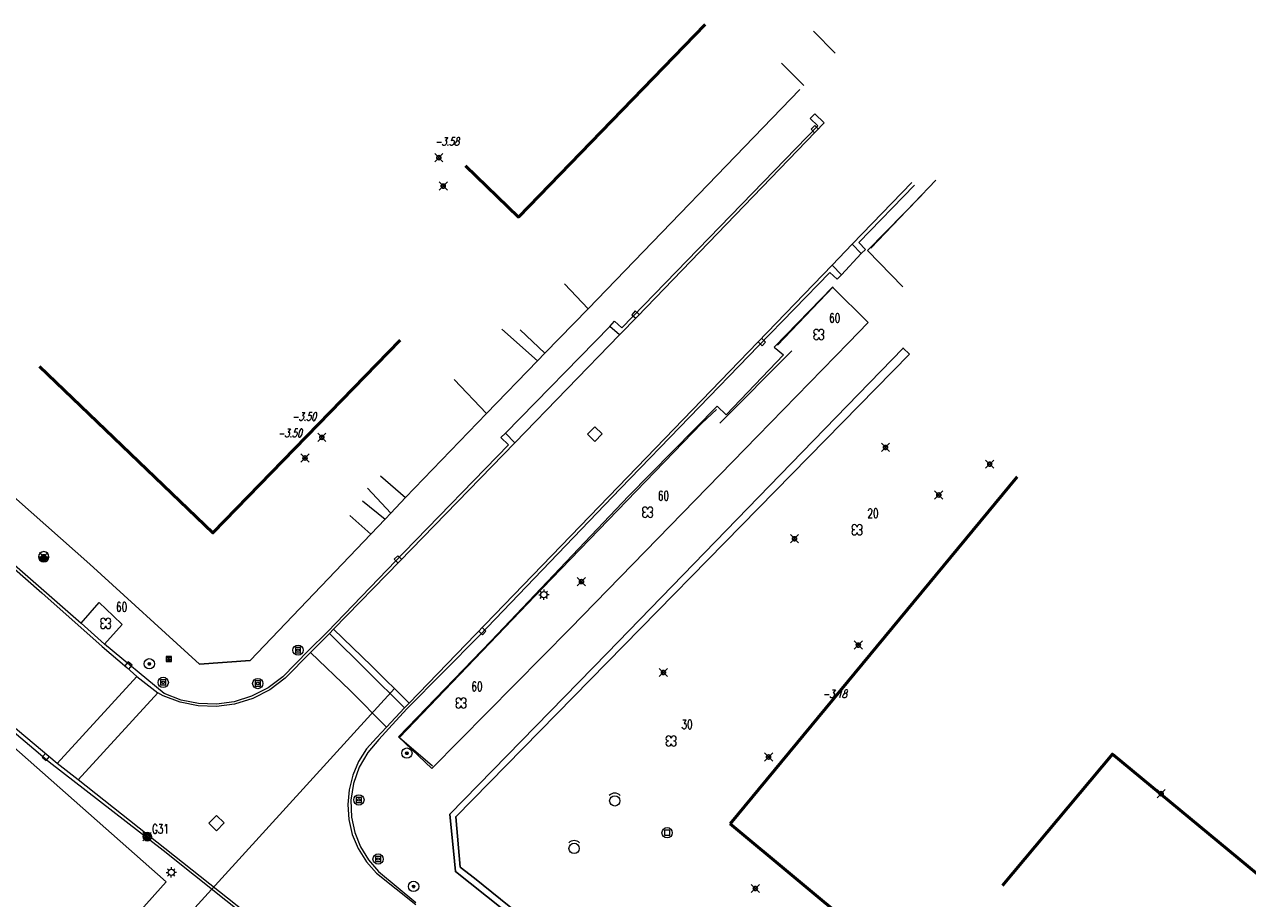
# Model space of a CAD drawing. Header units: metres. Extents: x 113132 to 113925, y 483082 to 483769.
# Tile 44 of 54: x 113735 to 113794, y 483284 to 483326. Entities that reach past the tile are written whole.
import ezdxf
from ezdxf.enums import TextEntityAlignment as Align

# ---------------------------------------------------------------- set-up
doc = ezdxf.new("R2010")
doc.units = ezdxf.units.M
doc.header["$PDMODE"] = 35
doc.header["$PDSIZE"] = 0.2
for name, color, linetype in [('$detailpunten', 4, 'CONTINUOUS'), ('M01_Verzgrslgpnt', 7, 'CONTINUOUS'), ('profiellijn_50m', 6, 'CONTINUOUS')]:
    doc.layers.add(name, color=color, linetype=linetype)
for name, color, linetype, lineweight in [('BDVK_verkeersbord', 7, 'CONTINUOUS', 18), ('BOOM_boom', 7, 'CONTINUOUS', 18), ('DRPL_dorpelhoogte', 6, 'CONTINUOUS', 18), ('GHGB_gevel_hoofdgebouw', 1, 'CONTINUOUS', 50), ('GPVZ_verz_grondslagpunt', 7, 'CONTINUOUS', 18), ('GSAF_gasafsluiter', 7, 'CONTINUOUS', 18), ('HEKW_hek_hekwerk', 3, 'RASTERHEK', 18), ('KKLI_kant_klinkers', 7, 'CONTINUOUS', 18), ('KMUU_muur_kant', 1, 'CONTINUOUS', 25), ('KOVM_kant_overig_materiaal', 6, 'CONTINUOUS', 18), ('KTEG_kant_tegels', 7, 'CONTINUOUS', 18), ('LNTP_lantaarnpaal', 7, 'CONTINUOUS', 18), ('PLHT_paal_hout', 7, 'CONTINUOUS', 18), ('PLST_paal_staal', 7, 'CONTINUOUS', 18), ('RPGE_rioolput_gemengd', 7, 'CONTINUOUS', 18), ('RPUT_rioolput_inspectieput', 7, 'CONTINUOUS', 18), ('TKLK_trottoirkolk', 7, 'CONTINUOUS', 18), ('VLMT_vlaggenmast', 7, 'CONTINUOUS', 18), ('WAPU_Waterleidingput_afsluiter', 7, 'CONTINUOUS', 18)]:
    doc.layers.add(name, color=color, linetype=linetype, lineweight=lineweight)
doc.layers.add('Defpoints2', color=11, linetype='CONTINUOUS', lineweight=18, plot=False)
doc.styles.add('Romans', font='romans.shx', dxfattribs={"width": 0.7, "height": 2})
doc.styles.get("Standard").update_dxf_attribs({"font": 'romans.shx', "height": 0.9})
doc.linetypes.add('RASTERHEK', pattern='A,7,-1,[101,fgm.shx,S=0.5,R=0,X=0,Y=0],-2', length=10)

# ---------------------------------------------------------------- blocks, each defined once
blk = doc.blocks.new('mvpnt-flat-15')
at = {"layer": '$detailpunten', "linetype": 'Continuous'}
blk.add_point((0, 0), dxfattribs=at)
blk = doc.blocks.new('mvpnt-flat-16')
at = {"layer": '$detailpunten', "linetype": 'Continuous'}
blk.add_point((0, 0), dxfattribs=at)
blk = doc.blocks.new('mvpnt-flat-17')
at = {"layer": '$detailpunten', "linetype": 'Continuous'}
blk.add_point((0, 0), dxfattribs=at)
blk = doc.blocks.new('mvpnt-flat-18')
at = {"layer": '$detailpunten', "linetype": 'Continuous'}
blk.add_point((0, 0), dxfattribs=at)
blk = doc.blocks.new('mvpnt-flat-455')
at = {"layer": '$detailpunten', "linetype": 'Continuous'}
blk.add_point((0, 0), dxfattribs=at)
blk = doc.blocks.new('mvpnt-flat-515')
at = {"layer": '$detailpunten', "linetype": 'Continuous'}
blk.add_point((0, 0), dxfattribs=at)
blk = doc.blocks.new('mvpnt-flat-656')
at = {"layer": '$detailpunten', "linetype": 'Continuous'}
blk.add_point((0, 0), dxfattribs=at)
blk = doc.blocks.new('mvpnt-flat-657')
at = {"layer": '$detailpunten', "linetype": 'Continuous'}
blk.add_point((0, 0), dxfattribs=at)
blk = doc.blocks.new('mvpnt-flat-658')
at = {"layer": '$detailpunten', "linetype": 'Continuous'}
blk.add_point((0, 0), dxfattribs=at)
blk = doc.blocks.new('mvpnt-flat-659')
at = {"layer": '$detailpunten', "linetype": 'Continuous'}
blk.add_point((0, 0), dxfattribs=at)
blk = doc.blocks.new('mvpnt-flat-660')
at = {"layer": '$detailpunten', "linetype": 'Continuous'}
blk.add_point((0, 0), dxfattribs=at)
blk = doc.blocks.new('mvpnt-flat-661')
at = {"layer": '$detailpunten', "linetype": 'Continuous'}
blk.add_point((0, 0), dxfattribs=at)
blk = doc.blocks.new('mvpnt-flat-664')
at = {"layer": '$detailpunten', "linetype": 'Continuous'}
blk.add_point((0, 0), dxfattribs=at)
blk = doc.blocks.new('mvpnt-flat-665')
at = {"layer": '$detailpunten', "linetype": 'Continuous'}
blk.add_point((0, 0), dxfattribs=at)
blk = doc.blocks.new('mvpnt-flat-666')
at = {"layer": '$detailpunten', "linetype": 'Continuous'}
blk.add_point((0, 0), dxfattribs=at)
blk = doc.blocks.new('mvpnt-flat-681')
at = {"layer": '$detailpunten', "linetype": 'Continuous'}
blk.add_point((0, 0), dxfattribs=at)
blk = doc.blocks.new('BDVK-flat-16')
at = {"layer": 'BDVK_verkeersbord'}
for points in [[(-0.062, 0), (0.062, 0)], [(-0.057, 0.025), (0.057, 0.025)], [(-0.038, 0.05), (0.038, 0.05)], [(-0.057, -0.025), (0.057, -0.025)], [(-0.038, -0.05), (0.038, -0.05)]]:
    blk.add_lwpolyline(points, dxfattribs=at)
for radius in [0.25, 0.0625]:
    blk.add_circle((0, 0), radius, dxfattribs=at)
blk = doc.blocks.new('PLHT-flat-1')
at = {"layer": 'PLHT_paal_hout'}
blk.add_lwpolyline([(-0.125, -0.125), (0.125, -0.125), (0.125, 0.125), (-0.125, 0.125), (-0.125, -0.125)], dxfattribs=at)
for radius in [0.25, 0.0625]:
    blk.add_circle((0, 0), radius, dxfattribs=at)
blk = doc.blocks.new('PLHT-flat-2')
at = {"layer": 'PLHT_paal_hout'}
blk.add_lwpolyline([(-0.125, -0.125), (0.125, -0.125), (0.125, 0.125), (-0.125, 0.125), (-0.125, -0.125)], dxfattribs=at)
for radius in [0.25, 0.0625]:
    blk.add_circle((0, 0), radius, dxfattribs=at)
blk = doc.blocks.new('PLHT-flat-3')
at = {"layer": 'PLHT_paal_hout'}
blk.add_lwpolyline([(-0.125, -0.125), (0.125, -0.125), (0.125, 0.125), (-0.125, 0.125), (-0.125, -0.125)], dxfattribs=at)
for radius in [0.25, 0.0625]:
    blk.add_circle((0, 0), radius, dxfattribs=at)
blk = doc.blocks.new('PLHT-flat-4')
at = {"layer": 'PLHT_paal_hout'}
blk.add_lwpolyline([(-0.125, -0.125), (0.125, -0.125), (0.125, 0.125), (-0.125, 0.125), (-0.125, -0.125)], dxfattribs=at)
for radius in [0.25, 0.0625]:
    blk.add_circle((0, 0), radius, dxfattribs=at)
blk = doc.blocks.new('BDVK-flat-17')
at = {"layer": 'BDVK_verkeersbord'}
for points in [[(-0.062, 0), (0.062, 0)], [(-0.057, 0.025), (0.057, 0.025)], [(-0.038, 0.05), (0.038, 0.05)], [(-0.057, -0.025), (0.057, -0.025)], [(-0.038, -0.05), (0.038, -0.05)]]:
    blk.add_lwpolyline(points, dxfattribs=at)
for radius in [0.25, 0.0625]:
    blk.add_circle((0, 0), radius, dxfattribs=at)
blk = doc.blocks.new('BOOM-flat-134')
at = {"layer": 'BOOM_boom'}
for centre, start, end in [((-0.125, 0.125), 0, 270), ((-0.125, -0.125), 90, 0), ((0.125, 0.125), 270, 180), ((0.125, -0.125), 180, 90)]:
    blk.add_arc(centre, 0.125, start, end, dxfattribs=at)
at = {"layer": 'BOOM_boom', "style": 'Romans', "width": 0.7}
for tag, p in [('STAMDIAMETER', (0.5, 0.575)), ('KRUINDIAMETER', (0.5, -0.175)), ('SOORT', (0.5, -0.875))]:
    blk.add_attdef(tag, p, '', height=0.45, dxfattribs=at)
blk = doc.blocks.new('LNTP-flat-28')
at = {"layer": 'LNTP_lantaarnpaal'}
for points in [[(-0.25, 0), (-0.15, 0)], [(-0.177, 0.177), (-0.106, 0.106)], [(0, 0.25), (0, 0.15)], [(0.177, 0.177), (0.106, 0.106)], [(0.25, 0), (0.15, 0)], [(-0.177, -0.177), (-0.106, -0.106)], [(0, -0.25), (0, -0.15)], [(0.177, -0.177), (0.106, -0.106)]]:
    blk.add_lwpolyline(points, dxfattribs=at)
blk.add_circle((0, 0), 0.15, dxfattribs=at)
blk = doc.blocks.new('BOOM-flat-135')
at = {"layer": 'BOOM_boom'}
for centre, start, end in [((-0.125, 0.125), 0, 270), ((-0.125, -0.125), 90, 0), ((0.125, 0.125), 270, 180), ((0.125, -0.125), 180, 90)]:
    blk.add_arc(centre, 0.125, start, end, dxfattribs=at)
at = {"layer": 'BOOM_boom', "style": 'Romans', "width": 0.7}
for tag, p in [('STAMDIAMETER', (0.5, 0.575)), ('KRUINDIAMETER', (0.5, -0.175)), ('SOORT', (0.5, -0.875))]:
    blk.add_attdef(tag, p, '', height=0.45, dxfattribs=at)
blk = doc.blocks.new('BOOM-flat-136')
at = {"layer": 'BOOM_boom'}
for centre, start, end in [((-0.125, 0.125), 0, 270), ((-0.125, -0.125), 90, 0), ((0.125, 0.125), 270, 180), ((0.125, -0.125), 180, 90)]:
    blk.add_arc(centre, 0.125, start, end, dxfattribs=at)
at = {"layer": 'BOOM_boom', "style": 'Romans', "width": 0.7}
for tag, p in [('STAMDIAMETER', (0.5, 0.575)), ('KRUINDIAMETER', (0.5, -0.175)), ('SOORT', (0.5, -0.875))]:
    blk.add_attdef(tag, p, '', height=0.45, dxfattribs=at)
blk = doc.blocks.new('BOOM-flat-137')
at = {"layer": 'BOOM_boom'}
for centre, start, end in [((-0.125, 0.125), 0, 270), ((-0.125, -0.125), 90, 0), ((0.125, 0.125), 270, 180), ((0.125, -0.125), 180, 90)]:
    blk.add_arc(centre, 0.125, start, end, dxfattribs=at)
at = {"layer": 'BOOM_boom', "style": 'Romans', "width": 0.7}
for tag, p in [('STAMDIAMETER', (0.5, 0.575)), ('KRUINDIAMETER', (0.5, -0.175)), ('SOORT', (0.5, -0.875))]:
    blk.add_attdef(tag, p, '', height=0.45, dxfattribs=at)
blk = doc.blocks.new('BOOM-flat-138')
at = {"layer": 'BOOM_boom'}
for centre, start, end in [((-0.125, 0.125), 0, 270), ((-0.125, -0.125), 90, 0), ((0.125, 0.125), 270, 180), ((0.125, -0.125), 180, 90)]:
    blk.add_arc(centre, 0.125, start, end, dxfattribs=at)
at = {"layer": 'BOOM_boom', "style": 'Romans', "width": 0.7}
for tag, p in [('STAMDIAMETER', (0.5, 0.575)), ('KRUINDIAMETER', (0.5, -0.175)), ('SOORT', (0.5, -0.875))]:
    blk.add_attdef(tag, p, '', height=0.45, dxfattribs=at)
blk = doc.blocks.new('VLMT-flat-1')
at = {"layer": 'VLMT_vlaggenmast'}
blk.add_circle((0, 0), 0.25, dxfattribs=at)
blk.add_arc((0, 0), 0.375, 45, 135, dxfattribs=at)
blk = doc.blocks.new('PLST-flat-6')
at = {"layer": 'PLST_paal_staal'}
blk.add_lwpolyline([(-0.125, -0.125), (0.125, -0.125), (0.125, 0.125), (-0.125, 0.125), (-0.125, -0.125)], dxfattribs=at)
blk.add_circle((0, 0), 0.25, dxfattribs=at)
blk = doc.blocks.new('VLMT-flat-2')
at = {"layer": 'VLMT_vlaggenmast'}
blk.add_circle((0, 0), 0.25, dxfattribs=at)
blk.add_arc((0, 0), 0.375, 45, 135, dxfattribs=at)
blk = doc.blocks.new('TKLK-flat-30')
at = {"layer": 'TKLK_trottoirkolk'}
for points in [[(0.266, -0.084), (0.087, 0.09)], [(-0.086, -0.09), (0.093, -0.263)], [(0.093, -0.263), (0.266, -0.084)]]:
    blk.add_lwpolyline(points, dxfattribs=at)
blk = doc.blocks.new('TKLK-flat-31')
at = {"layer": 'TKLK_trottoirkolk'}
for points in [[(0.265, -0.087), (0.088, 0.089)], [(-0.087, -0.089), (0.09, -0.264)], [(0.09, -0.264), (0.265, -0.087)]]:
    blk.add_lwpolyline(points, dxfattribs=at)
blk = doc.blocks.new('TKLK-flat-32')
at = {"layer": 'TKLK_trottoirkolk'}
for points in [[(-0.085, 0.266), (-0.264, 0.092)], [(-0.264, 0.092), (-0.09, -0.087)], [(0.089, 0.087), (-0.085, 0.266)]]:
    blk.add_lwpolyline(points, dxfattribs=at)
blk = doc.blocks.new('TKLK-flat-33')
at = {"layer": 'TKLK_trottoirkolk'}
for points in [[(-0.107, 0.258), (-0.27, 0.07)], [(-0.27, 0.07), (-0.082, -0.094)], [(0.082, 0.094), (-0.107, 0.258)]]:
    blk.add_lwpolyline(points, dxfattribs=at)
blk = doc.blocks.new('RPGE-flat-7')
at = {"layer": 'RPGE_rioolput_gemengd'}
for points in [[(-0.354, -0.005), (-0.005, 0.354)], [(-0.005, 0.354), (0.354, 0.005)], [(0.354, 0.005), (0.005, -0.354)], [(0.005, -0.354), (-0.354, -0.005)]]:
    blk.add_lwpolyline(points, dxfattribs=at)
blk = doc.blocks.new('TKLK-flat-34')
at = {"layer": 'TKLK_trottoirkolk'}
for points in [[(-0.09, 0.264), (-0.265, 0.087)], [(-0.265, 0.087), (-0.088, -0.089)], [(0.087, 0.089), (-0.09, 0.264)]]:
    blk.add_lwpolyline(points, dxfattribs=at)
blk = doc.blocks.new('TKLK-flat-41')
at = {"layer": 'TKLK_trottoirkolk'}
for points in [[(0.066, 0.271), (-0.095, 0.081)], [(0.256, 0.11), (0.066, 0.271)], [(0.095, -0.08), (0.256, 0.11)]]:
    blk.add_lwpolyline(points, dxfattribs=at)
blk = doc.blocks.new('WAPU-flat-9')
at = {"layer": 'WAPU_Waterleidingput_afsluiter'}
blk.add_lwpolyline([(-0.25, 0), (0.25, 0), (0.225, -0.05), (-0.225, -0.05), (-0.2, -0.1), (0.2, -0.1), (0.175, -0.15), (-0.175, -0.15), (-0.1, -0.2), (0.1, -0.2), (0, -0.25)], dxfattribs=at)
for start, end in [(90, 270), (270, 90)]:
    blk.add_arc((0, 0), 0.25, start, end, dxfattribs=at)
blk = doc.blocks.new('GSAF-flat-19')
at = {"layer": 'GSAF_gasafsluiter'}
for points in [[(0.125, -0.125), (0.125, 0.125), (-0.125, 0.125), (-0.125, -0.125)], [(0, -0.125), (0.125, 0), (0, 0.125), (-0.125, 0)]]:
    blk.add_lwpolyline(points, close=True, dxfattribs=at)
at = {"layer": 'GSAF_gasafsluiter', "style": 'Romans', "width": 0.7}
blk.add_text('G', height=0.15, dxfattribs=at).set_placement((-0.058, -0.071))
blk = doc.blocks.new('PLHT-flat-5')
at = {"layer": 'PLHT_paal_hout'}
blk.add_lwpolyline([(-0.125, -0.125), (0.125, -0.125), (0.125, 0.125), (-0.125, 0.125), (-0.125, -0.125)], dxfattribs=at)
for radius in [0.25, 0.0625]:
    blk.add_circle((0, 0), radius, dxfattribs=at)
blk = doc.blocks.new('BDVK-flat-32')
at = {"layer": 'BDVK_verkeersbord'}
for points in [[(-0.062, 0), (0.062, 0)], [(-0.057, 0.025), (0.057, 0.025)], [(-0.038, 0.05), (0.038, 0.05)], [(-0.057, -0.025), (0.057, -0.025)], [(-0.038, -0.05), (0.038, -0.05)]]:
    blk.add_lwpolyline(points, dxfattribs=at)
for radius in [0.25, 0.0625]:
    blk.add_circle((0, 0), radius, dxfattribs=at)
blk = doc.blocks.new('BOOM-flat-253')
at = {"layer": 'BOOM_boom'}
for centre, start, end in [((-0.125, 0.125), 0, 270), ((-0.125, -0.125), 90, 0), ((0.125, 0.125), 270, 180), ((0.125, -0.125), 180, 90)]:
    blk.add_arc(centre, 0.125, start, end, dxfattribs=at)
at = {"layer": 'BOOM_boom', "style": 'Romans', "width": 0.7}
for tag, p in [('STAMDIAMETER', (0.5, 0.575)), ('KRUINDIAMETER', (0.5, -0.175)), ('SOORT', (0.5, -0.875))]:
    blk.add_attdef(tag, p, '', height=0.45, dxfattribs=at)
blk = doc.blocks.new('TKLK-flat-44')
at = {"layer": 'TKLK_trottoirkolk'}
for points in [[(-0.093, 0.082), (-0.258, -0.105)], [(-0.258, -0.105), (-0.072, -0.27)], [(-0.072, -0.27), (0.094, -0.083)]]:
    blk.add_lwpolyline(points, dxfattribs=at)
blk = doc.blocks.new('RPUT-flat-20')
at = {"layer": 'RPUT_rioolput_inspectieput'}
for p, q in [((-0.005, 0.371), (-0.371, -0.005)), ((0.371, 0.005), (-0.005, 0.371)), ((0.005, -0.371), (0.371, 0.005)), ((-0.371, -0.005), (0.005, -0.371))]:
    blk.add_line(p, q, dxfattribs=at)
blk = doc.blocks.new('LNTP-flat-63')
at = {"layer": 'LNTP_lantaarnpaal'}
for points in [[(-0.25, 0), (-0.15, 0)], [(-0.177, 0.177), (-0.106, 0.106)], [(0, 0.25), (0, 0.15)], [(0.177, 0.177), (0.106, 0.106)], [(0.25, 0), (0.15, 0)], [(-0.177, -0.177), (-0.106, -0.106)], [(0, -0.25), (0, -0.15)], [(0.177, -0.177), (0.106, -0.106)]]:
    blk.add_lwpolyline(points, dxfattribs=at)
blk.add_circle((0, 0), 0.15, dxfattribs=at)
blk = doc.blocks.new('GPVZ-flat-9')
at = {"layer": 'M01_Verzgrslgpnt', "color": 7}
blk.add_circle((0, 0), 0.2, dxfattribs=at)
at = {"layer": 'M01_Verzgrslgpnt', "color": 1}
blk.add_circle((0, 0), 0.1, dxfattribs=at)
at = {"layer": 'M01_Verzgrslgpnt', "color": 7, "style": 'Romans', "width": 0.7}
for tag, p in [('PNUM', (0.225, 0.15)), ('OMSCHRIJVING', (0.225, -0.5))]:
    blk.add_attdef(tag, p, '', height=0.45, dxfattribs=at)
blk = doc.blocks.new('PUNT-flat-3')
at = {"layer": 'GPVZ_verz_grondslagpunt'}
blk.add_circle((0, 0), 0.15, dxfattribs=at)
at = {"layer": 'GPVZ_verz_grondslagpunt', "style": 'Romans', "width": 0.7}
blk.add_attdef('OMSCHRIJVING', (0.3, 0.3), '', height=0.45, dxfattribs=at)

msp = doc.modelspace()

# ---------------------------------------------------------------- linework, layer by layer
at = {"layer": 'Defpoints2', "linetype": 'Continuous'}
for points in [[(113760.716, 483313.564, 0), (113761.856, 483312.359, 0)], [(113759.771, 483310.2, 0), (113758.574, 483311.342, 0)]]:
    msp.add_polyline3d(points, dxfattribs=at)
at = {"layer": 'GHGB_gevel_hoofdgebouw'}
for points in [[(113767.53, 483326.125), (113758.485, 483316.8), (113755.93, 483319.276)], [(113752.762, 483310.845), (113743.694, 483301.505), (113735.299, 483309.568)], [(113782.636, 483304.22), (113768.732, 483287.421)], [(113822.285, 483277.463), (113821.257, 483276.234), (113814.537, 483268.149), (113803.165, 483277.62), (113787.248, 483290.796), (113781.931, 483284.425)], [(113768.732, 483287.421), (113777.987, 483279.721)]]:
    msp.add_lwpolyline(points, dxfattribs=at)
at = {"layer": 'HEKW_hek_hekwerk', "linetype": 'Continuous'}
for points in [[(113775.555, 483315.297, 0), (113778.699, 483318.582, 0)], [(113773.731, 483313.421, 0), (113771.032, 483310.592, 0)], [(113771.725, 483310.325, 0), (113768.242, 483306.819, 0)], [(113768.084, 483307.479, 0), (113767.366, 483306.818, 0), (113759.658, 483298.831, 0), (113752.727, 483291.599, 0), (113754.317, 483290.224, 0)]]:
    msp.add_polyline3d(points, dxfattribs=at)
at = {"layer": 'HEKW_hek_hekwerk'}
msp.add_polyline3d([(113723.668, 483264.769, 0), (113741.427, 483284.61, 0), (113719.834, 483303.685, 0), (113712.638, 483310.022, 0), (113711.054, 483311.011, 0), (113710.066, 483312.211, 0), (113706.177, 483315.734, 0)], dxfattribs=at)
at = {"layer": 'KKLI_kant_klinkers', "linetype": 'Continuous'}
for points in [[(113772.781, 483325.804, 0), (113773.821, 483324.733, 0)], [(113772.305, 483323.165, 0), (113771.226, 483324.257, 0)], [(113751.805, 483304.266, 0), (113753.013, 483303.215, 0)], [(113752.313, 483302.466, 0), (113751.173, 483303.668, 0)], [(113750.941, 483303.062, 0), (113752.027, 483302.167, 0)], [(113751.331, 483301.445, 0), (113750.315, 483302.35, 0)]]:
    msp.add_polyline3d(points, dxfattribs=at)
at = {"layer": 'KKLI_kant_klinkers'}
for points in [[(113773.29, 483321.359, 0), (113764.251, 483311.991, 0), (113763.388, 483311.098, 0), (113758.304, 483305.867, 0), (113752.74, 483300.137, 0), (113749.535, 483296.837, 0), (113749.344, 483296.633, 0), (113748.424, 483295.719, 0), (113747.187, 483294.465, 0), (113746.447, 483293.91, 0), (113745.623, 483293.491, 0), (113744.739, 483293.218, 0), (113743.861, 483293.103, 0), (113742.976, 483293.133, 0), (113742.109, 483293.308, 0), (113741.281, 483293.622, 0), (113741.02, 483293.764, 0)], [(113777.54, 483318.464, 0), (113774.646, 483315.479, 0), (113773.672, 483314.467, 0), (113763.31, 483303.736, 0), (113753.2, 483293.257, 0), (113752.964, 483293.04, 0), (113752.095, 483292.098, 0), (113751.615, 483291.587, 0), (113751.135, 483291.045, 0), (113750.747, 483290.435, 0), (113750.461, 483289.77, 0), (113750.283, 483289.069, 0), (113750.219, 483288.348, 0), (113750.27, 483287.627, 0), (113750.441, 483286.901, 0), (113750.728, 483286.214, 0), (113751.123, 483285.582, 0), (113751.616, 483285.023, 0), (113753.51, 483283.512, 0)], [(113775.08, 483315.028, 0), (113774.133, 483314.002, 0)], [(113718.933, 483313.12, 0), (113722.813, 483309.684, 0), (113728.103, 483304.995, 0), (113735.414, 483298.597, 0), (113738.334, 483296.001, 0), (113739.528, 483294.992, 0)], [(113757.864, 483306.326, 0), (113762.919, 483311.506, 0)], [(113750.112, 483279.232, 0), (113745.714, 483282.76, 0), (113741.36, 483286.223, 0), (113737.162, 483289.549, 0), (113736.155, 483290.342, 0), (113728.149, 483297.047, 0), (113724.789, 483299.877, 0), (113716.774, 483306.974, 0), (113713.781, 483309.642, 0)], [(113749.535, 483296.837, 0), (113751.37, 483295.068, 0), (113753.2, 483293.257, 0)], [(113749.344, 483296.633, 0), (113751.148, 483294.837, 0), (113752.964, 483293.04, 0)], [(113748.424, 483295.719, 0), (113750.332, 483293.879, 0), (113752.095, 483292.098, 0)], [(113739.528, 483294.992, 0), (113740.004, 483294.547, 0)], [(113736.155, 483290.342, 0), (113740.004, 483294.547, 0)], [(113740.004, 483294.547, 0), (113741.02, 483293.764, 0)], [(113737.162, 483289.549, 0), (113741.02, 483293.764, 0)]]:
    msp.add_polyline3d(points, dxfattribs=at)
at = {"layer": 'KMUU_muur_kant'}
for points in [[(113761.856, 483312.359, 0), (113772.117, 483322.971, 0)], [(113720.155, 483315.5, 0), (113723.788, 483312.29, 0), (113730.466, 483306.413, 0), (113737.733, 483299.986, 0), (113743.037, 483295.154, 0), (113745.498, 483295.327, 0), (113751.331, 483301.445, 0)], [(113777.416, 483310.165, 0), (113777.111, 483310.453, 0), (113771.697, 483304.865, 0), (113762.78, 483295.683, 0), (113755.161, 483287.877, 0), (113755.398, 483285.605, 0), (113755.431, 483285.107, 0), (113761.355, 483280.393, 0)], [(113761.392, 483280.72, 0), (113756.354, 483284.784, 0), (113755.665, 483285.324, 0), (113755.452, 483287.762, 0), (113777.416, 483310.165, 0)], [(113759.407, 483309.832, 0), (113759.771, 483310.2, 0)], [(113753.013, 483303.215, 0), (113756.936, 483307.28, 0)], [(113752.027, 483302.167, 0), (113752.313, 483302.466, 0)]]:
    msp.add_polyline3d(points, dxfattribs=at)
at = {"layer": 'KOVM_kant_overig_materiaal'}
for points in [[(113763.388, 483311.098, 0), (113762.919, 483311.506, 0), (113763.144, 483311.763, 0), (113763.489, 483311.43, 0), (113772.992, 483321.212, 0), (113772.619, 483321.574, 0), (113772.834, 483321.792, 0), (113773.29, 483321.359, 0)], [(113777.667, 483318.349, 0), (113774.966, 483315.569, 0), (113775.288, 483315.229, 0), (113775.08, 483315.028, 0), (113774.646, 483315.479, 0)], [(113773.672, 483314.467, 0), (113774.133, 483314.002, 0), (113773.917, 483313.795, 0), (113773.559, 483314.118, 0), (113770.111, 483310.564, 0), (113763.426, 483303.649, 0), (113756.595, 483296.534, 0), (113753.08, 483292.981, 0), (113752.207, 483292.028, 0), (113751.725, 483291.5, 0), (113751.187, 483290.872, 0), (113750.775, 483290.156, 0), (113750.501, 483289.376, 0), (113750.377, 483288.559, 0), (113750.405, 483287.734, 0), (113750.562, 483287.004, 0), (113750.838, 483286.31, 0), (113751.226, 483285.673, 0), (113751.715, 483285.109, 0), (113753.521, 483283.614, 0)], [(113719.037, 483313.186, 0), (113719.217, 483313.049, 0), (113720.567, 483311.838, 0), (113722.895, 483309.794, 0), (113728.711, 483304.658, 0), (113729.833, 483303.662, 0), (113735.496, 483298.712, 0), (113737.309, 483297.136, 0), (113738.439, 483296.117, 0)], [(113750.029, 483279.174, 0), (113745.833, 483282.492, 0), (113741.283, 483286.131, 0), (113735.767, 483290.409, 0), (113728.031, 483296.933, 0), (113724.846, 483299.613, 0), (113716.694, 483306.838, 0), (113713.695, 483309.511, 0)], [(113758.304, 483305.867, 0), (113757.864, 483306.326, 0), (113757.641, 483306.119, 0), (113757.997, 483305.765, 0), (113752.945, 483300.573, 0), (113749.233, 483296.717, 0), (113748.322, 483295.802, 0), (113747.075, 483294.539, 0), (113746.362, 483294.002, 0), (113745.567, 483293.595, 0), (113744.715, 483293.329, 0), (113743.858, 483293.214, 0), (113742.994, 483293.241, 0), (113742.146, 483293.412, 0), (113741.338, 483293.72, 0), (113738.439, 483296.117, 0)]]:
    msp.add_polyline3d(points, dxfattribs=at)
at = {"layer": 'KTEG_kant_tegels'}
for points in [[(113778.018, 483317.857, 0), (113775.392, 483315.175, 0), (113777.097, 483313.416, 0)], [(113770.065, 483306.186, 0), (113774.475, 483310.71, 0), (113775.423, 483311.691, 0), (113773.696, 483313.408, 0), (113770.876, 483310.491, 0), (113771.318, 483310.128, 0), (113768.545, 483307.228, 0), (113768.114, 483307.638, 0), (113763.823, 483303.276, 0), (113757.167, 483296.284, 0), (113752.671, 483291.624, 0), (113754.292, 483290.094, 0), (113760.985, 483296.881, 0)], [(113759.771, 483310.2, 0), (113761.856, 483312.359, 0)], [(113756.936, 483307.28, 0), (113759.407, 483309.832, 0)], [(113770.065, 483306.186, 0), (113760.985, 483296.881, 0)], [(113752.313, 483302.466, 0), (113753.013, 483303.215, 0)], [(113751.331, 483301.445, 0), (113752.027, 483302.167, 0)], [(113737.309, 483297.136, 0), (113738.186, 483298.136, 0), (113738.863, 483297.488, 0), (113739.296, 483297.073, 0), (113738.439, 483296.117, 0)]]:
    msp.add_polyline3d(points, dxfattribs=at)
at = {"layer": 'KTEG_kant_tegels', "linetype": 'Continuous'}
for points in [[(113757.68, 483311.367, 0), (113759.407, 483309.832, 0)], [(113756.936, 483307.28, 0), (113755.374, 483308.926, 0)]]:
    msp.add_polyline3d(points, dxfattribs=at)
at = {"layer": 'profiellijn_50m'}
msp.add_line((113752.481, 483293.968), (113697.321, 483233.399), dxfattribs=at)

# ---------------------------------------------------------------- block references
at = {"layer": 'Defpoints2'}
for name, p in [('TKLK-flat-32', (113772.92, 483320.965)), ('mvpnt-flat-18', (113754.631, 483319.674)), ('mvpnt-flat-17', (113754.844, 483318.297)), ('TKLK-flat-33', (113764.251, 483311.992)), ('TKLK-flat-31', (113770.191, 483310.832)), ('mvpnt-flat-16', (113748.964, 483306.128)), ('RPGE-flat-7', (113762.183, 483306.289)), ('mvpnt-flat-658', (113776.262, 483305.642)), ('mvpnt-flat-15', (113748.151, 483305.134)), ('mvpnt-flat-660', (113781.31, 483304.833)), ('mvpnt-flat-659', (113778.841, 483303.342)), ('mvpnt-flat-657', (113771.854, 483301.22)), ('WAPU-flat-9', (113735.496, 483300.348)), ('mvpnt-flat-515', (113735.496, 483300.348)), ('TKLK-flat-34', (113752.739, 483300.138)), ('mvpnt-flat-661', (113761.538, 483299.147)), ('LNTP-flat-28', (113759.717, 483298.511)), ('TKLK-flat-30', (113756.649, 483296.828)), ('mvpnt-flat-666', (113774.949, 483296.07)), ('GSAF-flat-19', (113741.559, 483295.402)), ('PLHT-flat-4', (113747.812, 483295.826)), ('TKLK-flat-41', (113739.528, 483294.992)), ('BDVK-flat-32', (113740.612, 483295.165)), ('mvpnt-flat-656', (113765.509, 483294.744)), ('PLHT-flat-5', (113741.284, 483294.266)), ('PLHT-flat-3', (113745.865, 483294.21)), ('TKLK-flat-44', (113735.687, 483290.754)), ('BDVK-flat-17', (113753.085, 483290.842)), ('mvpnt-flat-665', (113770.599, 483290.652)), ('mvpnt-flat-681', (113789.61, 483288.875)), ('PLHT-flat-2', (113750.759, 483288.574)), ('VLMT-flat-1', (113763.152, 483288.529)), ('RPUT-flat-20', (113743.865, 483287.455)), ('PLST-flat-6', (113765.687, 483286.987)), ('mvpnt-flat-455', (113740.498, 483286.793)), ('PUNT-flat-3', (113740.498, 483286.793)), ('VLMT-flat-2', (113761.184, 483286.227)), ('PLHT-flat-1', (113751.692, 483285.713)), ('LNTP-flat-63', (113741.676, 483285.064)), ('BDVK-flat-16', (113753.41, 483284.388)), ('mvpnt-flat-664', (113769.958, 483284.286))]:
    msp.add_blockref(name, p, dxfattribs=at)
for name, p, values in [('BOOM-flat-136', (113773.032, 483311.11), {'STAMDIAMETER': '60'}), ('BOOM-flat-135', (113764.741, 483302.505), {'STAMDIAMETER': '60'}), ('BOOM-flat-137', (113774.884, 483301.655), {'STAMDIAMETER': '20'}), ('BOOM-flat-253', (113738.499, 483297.122), {'STAMDIAMETER': '60'}), ('BOOM-flat-134', (113755.707, 483293.269), {'STAMDIAMETER': '60'}), ('BOOM-flat-138', (113765.882, 483291.429), {'STAMDIAMETER': '30'}), ('GPVZ-flat-9', (113740.516, 483286.794), {'PNUM': 'G31'})]:
    msp.add_blockref(name, p, dxfattribs=at).add_auto_attribs(values)

# ---------------------------------------------------------------- texts
at = {"layer": 'DRPL_dorpelhoogte', "oblique": 15, "width": 0.7125}
for s, p in [('-3.58', (113755.027, 483320.257)), ('-3.50', (113748.106, 483306.939)), ('-3.50', (113747.421, 483306.137)), ('-3.18', (113773.802, 483293.512))]:
    msp.add_text(s, height=0.4, dxfattribs=at).set_placement(p, align=Align.CENTER)

doc.saveas('drawing.dxf')
